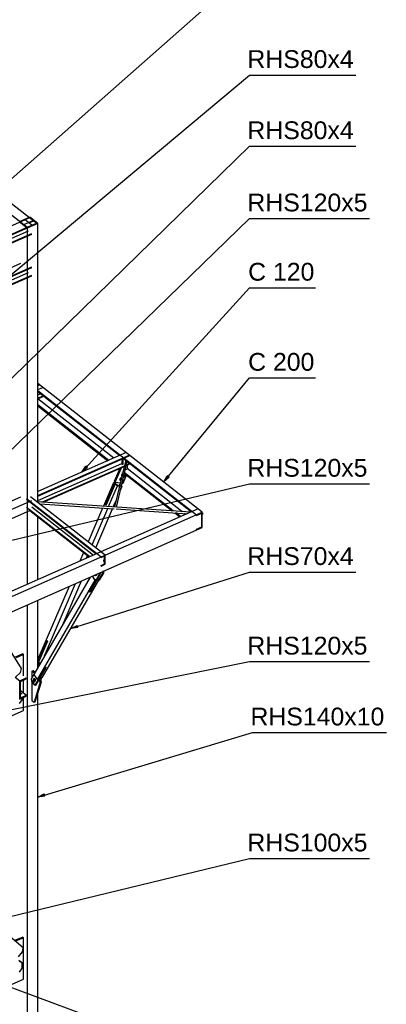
# Paper-space layout 'A0 Advance Steel' of a CAD drawing. Header units: millimetres. Extents: x 292 to 712, y 182 to 776.
# Tile 58 of 61: x 488 to 540, y 530 to 669. Entities that reach past the tile are written whole.
import ezdxf

# ---------------------------------------------------------------- set-up
doc = ezdxf.new("R2010")
doc.units = ezdxf.units.MM
doc.layers.get('0').update_dxf_attribs({"linetype": 'CONTINUOUS'})
for name, color, linetype in [('AS_Belki', 145, 'CONTINUOUS'), ('AS_Blachy', 30, 'CONTINUOUS'), ('AS_Schody', 253, 'CONTINUOUS'), ('AS_Sruby', 9, 'CONTINUOUS')]:
    doc.layers.add(name, color=color, linetype=linetype)
doc.styles.add('Arial', font='arial.ttf')

psp = doc.layouts.new('A0 Advance Steel')

# ---------------------------------------------------------------- linework, layer by layer
at = {"color": 0, "linetype": 'ByBlock', "lineweight": -2}
for p, q in [((497.21, 605.17), (497.76, 606.02)), ((498.01, 605.8), (497.21, 605.17)), ((498.01, 605.8), (497.76, 606.02)), ((508.71, 603.79), (509.21, 604.67)), ((509.47, 604.46), (508.71, 603.79)), ((509.47, 604.46), (509.21, 604.67)), ((495.63, 583.16), (496.53, 583.62)), ((496.63, 583.3), (495.63, 583.16)), ((496.63, 583.3), (496.53, 583.62)), ((490.99, 559.48), (491.9, 559.93)), ((492, 559.61), (490.99, 559.48)), ((492, 559.61), (491.9, 559.93))]:
    psp.add_line(p, q, dxfattribs=at)
at = {"color": 7}
for points in [[(474.87, 635.49), (520.76, 675.98), (535.71, 675.98)], [(457.12, 607.74), (520.76, 661.01), (535.71, 661.01)], [(467.82, 599.37), (520.76, 651), (535.71, 651)], [(484.93, 606.08), (520.76, 640.84), (537.65, 640.84)], [(497.21, 605.17), (520.76, 631.1), (530.08, 631.1)], [(508.71, 603.79), (520.76, 618.43), (530.08, 618.43)], [(460.37, 589.23), (520.76, 603.53), (537.65, 603.53)], [(495.63, 583.16), (520.76, 591.11), (535.71, 591.11)], [(486.86, 571.69), (520.76, 578.52), (537.65, 578.52)], [(490.99, 559.48), (521.18, 568.55), (540.02, 568.55)], [(486.91, 542.63), (520.76, 550.83), (537.65, 550.83)], [(475.45, 537.12), (520.76, 520.22), (535.71, 520.22)]]:
    psp.add_lwpolyline(points, dxfattribs=at)
at = {"layer": 'AS_Belki', "linetype": 'Continuous', "ltscale": 0.15}
for p, q in [((489.85, 640.92), (446.27, 674.98)), ((445.47, 674.04), (489.05, 639.98)), ((489.21, 640.64), (438.35, 618.19)), ((438.35, 617.02), (490.17, 639.89)), ((438.35, 616.93), (490.17, 639.8)), ((489.77, 640.99), (488.38, 640.38)), ((489.5, 639.5), (488.38, 640.38)), ((489.05, 639.98), (490.33, 640.55)), ((489.05, 639.98), (489.53, 639.61)), ((489.85, 640.92), (489.21, 640.64)), ((490.17, 639.89), (489.21, 640.64)), ((490.99, 640.16), (489.5, 639.5)), ((489.76, 640.21), (490.33, 640.46)), ((489.87, 641.03), (489.77, 640.99)), ((490.81, 640.17), (489.85, 640.92)), ((489.85, 640.25), (489.85, 640.14)), ((490.99, 640.16), (489.87, 641.03)), ((490.17, 639.89), (490.81, 640.17)), ((490.33, 640.46), (490.33, 640.55)), ((490.99, 600.92), (490.99, 640.16)), ((438.35, 616.44), (489.71, 639.11)), ((438.35, 615.87), (490.17, 638.75)), ((438.35, 615.79), (490.17, 638.66)), ((489.5, 639.5), (489.5, 589.4)), ((488.57, 634.5), (438.35, 612.33)), ((438.35, 611.16), (490.17, 634.03)), ((438.35, 611.07), (490.17, 633.94)), ((438.35, 610.58), (489.71, 633.25)), ((438.35, 610.01), (490.17, 632.89)), ((438.35, 609.93), (490.17, 632.8)), ((514.14, 599.54), (490.99, 617.64)), ((491.25, 617.43), (490.99, 617.32)), ((490.99, 616.78), (491.69, 617.09)), ((490.99, 616.66), (513.34, 599.19)), ((490.99, 616.53), (502.53, 607.52)), ((490.99, 616.05), (491.31, 616.19)), ((490.99, 615.58), (491.69, 615.89)), ((490.99, 615.48), (491.69, 615.79)), ((501.67, 607.14), (491, 615.48)), ((500.97, 606.83), (490.99, 614.62)), ((490.99, 614.5), (500.87, 606.78)), ((503.43, 607.92), (490.99, 602.43)), ((490.99, 601.89), (503.87, 607.57)), ((490.99, 601.79), (503.87, 607.47)), ((503.36, 606.87), (501.81, 600.27)), ((502.08, 600.25), (503.59, 606.69)), ((503.05, 607.11), (512.64, 599.61)), ((490.99, 601.16), (502.84, 606.39)), ((491.56, 600.94), (503.17, 606.07)), ((491.75, 600.93), (503.15, 605.96)), ((502.36, 605.61), (502.48, 605.52)), ((502.52, 605.61), (502.47, 605.66)), ((502.91, 605.18), (502.96, 605.15)), ((503.45, 606.09), (503.87, 606.28)), ((503.47, 606.2), (503.87, 606.37)), ((511.26, 599.65), (503.56, 605.67)), ((503.18, 604.97), (509.88, 599.74)), ((510.05, 599.73), (503.21, 605.08)), ((501.65, 603.69), (500.23, 600.37)), ((501.88, 603.52), (500.62, 600.58)), ((500.96, 600.32), (502.21, 603.25)), ((501.65, 603.69), (501.74, 603.63)), ((501.76, 603.68), (501.65, 603.69)), ((501.75, 603.64), (501.72, 603.66)), ((501.72, 603.66), (501.75, 603.66)), ((501.88, 603.52), (502.21, 603.25)), ((501.92, 603.51), (501.88, 603.52)), ((502.22, 603.27), (501.92, 603.51)), ((502.21, 603.25), (502.51, 603.22)), ((502.51, 603.24), (502.22, 603.27)), ((502.5, 603.45), (502.41, 603.25)), ((502.5, 603.45), (502.55, 603.41)), ((502.54, 603.45), (502.5, 603.45)), ((502.55, 603.43), (502.54, 603.45)), ((502.64, 602.64), (502.87, 603.19)), ((502.8, 603.21), (502.77, 603.22)), ((502.77, 603.2), (502.87, 603.19)), ((502.87, 603.19), (502.78, 603.26)), ((502.78, 603.23), (502.8, 603.21)), ((438.35, 578.33), (490.17, 601.2)), ((488.57, 601.67), (477.12, 596.62)), ((489.39, 601.45), (499.89, 593.25)), ((489.39, 601.35), (499.21, 593.68)), ((500.47, 593.51), (489.98, 601.71)), ((512.53, 599.56), (490.99, 600.98)), ((501.62, 600.28), (502.05, 601.26)), ((513.54, 600.01), (438.35, 566.82)), ((475.32, 593.35), (489.87, 599.78)), ((489.39, 600.25), (498.31, 593.29)), ((489.87, 599.78), (498.23, 593.25)), ((490.17, 600.27), (498.82, 593.51)), ((491.28, 600.7), (501.75, 600.01)), ((500.12, 600.12), (498.08, 595.38)), ((498.64, 594.94), (500.85, 600.07)), ((499.16, 594.54), (501.51, 600.02)), ((500.62, 600.58), (500.61, 600.59)), ((502.02, 599.99), (512.01, 599.33)), ((441.85, 567.63), (514.14, 599.54)), ((490.99, 590.06), (490.99, 598.91)), ((510.25, 599.45), (510.98, 598.88)), ((511.08, 598.92), (510.42, 599.44)), ((511.79, 599.24), (511.63, 599.36)), ((513.34, 599.07), (514.05, 599.38)), ((513.34, 599.07), (513.34, 599.19)), ((514.05, 597.47), (514.05, 599.2)), ((514.15, 599.46), (514.14, 599.46)), ((514.14, 597.38), (514.14, 599.21)), ((438.35, 563.93), (514.14, 597.38)), ((513.34, 597.16), (514.05, 597.47)), ((513.34, 597.03), (513.34, 597.16)), ((497.43, 593.87), (496.92, 592.67)), ((497.84, 593.08), (498, 593.43)), ((499.89, 593.15), (500.4, 593.38)), ((499.89, 593.15), (499.89, 593.25)), ((500.4, 592.28), (500.4, 593.38)), ((500.47, 592.21), (500.47, 593.51)), ((499.89, 592.05), (500.4, 592.28)), ((499.89, 591.95), (500.47, 592.21)), ((499.89, 591.95), (499.89, 592.05)), ((498.35, 590.41), (490.43, 576.73)), ((499.01, 589.96), (490.92, 575.99)), ((491.67, 576.32), (499.59, 590)), ((494.6, 583.95), (497.16, 589.89)), ((498.21, 588.39), (499.16, 590.03)), ((498.63, 590.54), (499.01, 589.96)), ((499.03, 590.02), (498.67, 590.56)), ((499.01, 589.96), (499.16, 590.03)), ((499.13, 590.07), (499.03, 590.02)), ((499.16, 590.03), (499.13, 590.07)), ((499.39, 590.13), (499.46, 590.16)), ((495.39, 589.1), (490.99, 578.88)), ((491.94, 579.34), (496.31, 589.51)), ((490.99, 577.71), (490.99, 587.17)), ((498.22, 588.4), (498.21, 588.39)), ((489.5, 586.51), (489.5, 484.72)), ((490.99, 578.63), (492.23, 581.52)), ((492.38, 581.41), (491.12, 578.47)), ((492.23, 581.52), (492.27, 581.49)), ((492.26, 581.49), (492.26, 581.5)), ((492.27, 581.49), (492.38, 581.41)), ((491.03, 576.04), (491.98, 577.67)), ((491.12, 578.47), (491.34, 578.3)), ((491.98, 577.67), (492.16, 577.75)), ((492.16, 577.75), (492.17, 577.76)), ((492.17, 577.76), (492.16, 577.75)), ((490.43, 576.73), (490.92, 575.99)), ((490.92, 575.99), (491.03, 576.04)), ((491.3, 576.16), (491.67, 576.32)), ((490.99, 484.72), (490.99, 573.98))]:
    psp.add_line(p, q, dxfattribs=at)
at = {"layer": 'AS_Belki', "linetype": 'Continuous', "ltscale": 0.15, "extrusion": (-0.989857, 0.065005, -0.126324)}
psp.add_arc((-631.73, -59.85, -469.97), 0.133, 152.5316, 143.8796, dxfattribs=at)
at = {"layer": 'AS_Belki', "linetype": 'Continuous', "ltscale": 0.15, "extrusion": (0.140419, 0.598866, -0.788443)}
psp.add_arc((-351.66, 545.02, 425.2), 0.133, 79.3505, 259.3505, dxfattribs=at)
at = {"layer": 'AS_Blachy', "linetype": 'Continuous', "ltscale": 0.15}
for p, q in [((502.84, 607.02), (502.84, 606.36)), ((502.97, 607.08), (502.97, 606.26)), ((502.56, 605.7), (501.76, 603.84)), ((501.89, 603.74), (502.77, 605.79)), ((502.84, 606.36), (502.78, 606.2)), ((502.97, 606.26), (502.84, 606.36)), ((502.91, 605.18), (502.91, 605.21)), ((503.3, 605.48), (503.51, 605.58)), ((503.51, 605.58), (503.62, 605.76)), ((503.62, 605.76), (503.62, 606.17)), ((501.81, 603.8), (500.47, 600.67)), ((501.91, 603.73), (500.56, 600.59)), ((501.76, 603.84), (501.89, 603.74)), ((501.89, 603.74), (502.61, 603.67)), ((503.02, 603.63), (503.49, 604.73)), ((502.87, 603.64), (503.02, 603.63)), ((500.47, 600.67), (500.56, 600.59)), ((500.56, 600.59), (500.62, 600.59)), ((500.27, 590.97), (500.27, 591.26)), ((498.26, 588.34), (499.68, 590.8)), ((498.39, 588.4), (499.81, 590.86)), ((499.43, 590.2), (499.57, 589.99)), ((499.57, 589.99), (500.09, 590.89)), ((499.57, 589.99), (499.74, 590.07)), ((499.68, 590.8), (499.65, 590.98)), ((499.81, 590.86), (499.68, 590.8)), ((499.74, 590.07), (500.27, 590.97)), ((499.81, 590.86), (499.77, 591.04)), ((500.19, 591.23), (500.09, 591.18)), ((500.09, 590.89), (500.09, 591.18)), ((500.27, 590.97), (500.09, 590.89)), ((498.22, 588.4), (498.26, 588.34)), ((498.26, 588.34), (498.39, 588.4)), ((488.72, 577.56), (486.46, 581.15)), ((492.23, 581.49), (490.99, 578.62)), ((492.32, 581.42), (490.99, 578.32)), ((492.32, 581.42), (492.23, 581.49)), ((492.27, 581.49), (492.23, 581.49)), ((492.37, 581.41), (492.32, 581.42)), ((488.88, 579.61), (487.82, 579.14)), ((489, 579.51), (487.94, 579.04)), ((489, 579.51), (488.88, 579.61)), ((489, 576.52), (489, 579.51)), ((488.55, 576.98), (488.72, 577.56)), ((490.65, 575.19), (492.07, 577.65)), ((490.77, 575.25), (492.19, 577.7)), ((491.06, 578.22), (490.99, 578.23)), ((490.99, 578.17), (491.02, 578.14)), ((491.02, 578.14), (490.99, 578.13)), ((491.02, 578.14), (491.23, 578.12)), ((491.27, 578.19), (491.06, 578.22)), ((492.07, 577.65), (492.03, 577.7)), ((492.19, 577.7), (492.07, 577.65)), ((492.19, 577.7), (492.16, 577.75)), ((487.88, 576.35), (488.55, 576.98)), ((490.46, 576.69), (490.08, 576.04)), ((490.08, 576.04), (490.13, 575.78)), ((490.33, 577.23), (490.16, 577.16)), ((490.49, 576.9), (490.16, 577.16)), ((490.16, 577.16), (490.16, 576.18)), ((490.6, 577.03), (490.33, 577.23)), ((490.52, 576.88), (490.49, 576.9)), ((491.52, 575.69), (491.26, 576.09)), ((491.44, 575.81), (491.58, 576.28)), ((489, 574.07), (489, 575.95)), ((490.13, 575.78), (490.16, 575.73)), ((490.16, 575.74), (490.16, 575.73)), ((490.16, 575.57), (490.16, 573.05)), ((490.35, 575.45), (490.48, 575.25)), ((491.35, 575.62), (490.48, 572.8)), ((490.48, 575.25), (490.65, 575.19)), ((490.65, 572.87), (491.52, 575.69)), ((490.65, 575.19), (490.77, 575.25)), ((491.16, 575.91), (491.35, 575.62)), ((491.35, 575.62), (491.52, 575.69)), ((488.68, 574.03), (488.55, 574.1)), ((488.81, 573.93), (488.55, 574.08)), ((488.81, 573.93), (488.68, 574.03)), ((488.81, 573.17), (488.81, 573.41)), ((489, 571.63), (489, 573.5)), ((488.44, 572.63), (488.81, 573.17)), ((490.16, 573.05), (490.48, 572.8)), ((490.48, 572.8), (490.65, 572.87)), ((486.55, 570.55), (489, 571.63)), ((488.92, 538.29), (485.79, 540.94)), ((488.88, 539.79), (487.74, 539.29)), ((489, 539.69), (487.86, 539.19)), ((489, 539.69), (488.88, 539.79)), ((489, 533.86), (489, 539.69)), ((488.27, 537), (488.86, 537.73)), ((488.86, 537.73), (488.92, 538.29)), ((488.68, 536.26), (488.31, 536.47)), ((488.81, 536.16), (488.44, 536.37)), ((488.81, 536.16), (488.68, 536.26)), ((488.81, 535.4), (488.81, 536.16)), ((488.44, 534.86), (488.81, 535.4)), ((486.55, 532.78), (489, 533.86))]:
    psp.add_line(p, q, dxfattribs=at)
at = {"layer": 'AS_Schody', "linetype": 'Continuous', "ltscale": 0.15}
for p, q in [((487.81, 576.34), (488.45, 575.84)), ((488.45, 575.84), (489.36, 576.24)), ((488.55, 575.75), (489.36, 576.1)), ((489.36, 576.1), (489.36, 576.24)), ((488.45, 573.25), (488.45, 575.84)), ((488.55, 573.44), (488.55, 575.75)), ((488.45, 573.25), (489.36, 573.65)), ((489.36, 573.79), (488.55, 574.42)), ((488.55, 573.44), (489.36, 573.79)), ((489.36, 573.65), (489.36, 573.79))]:
    psp.add_line(p, q, dxfattribs=at)
at = {"layer": 'AS_Sruby', "linetype": 'Continuous', "ltscale": 0.15}
for p, q in [((502.56, 604.05), (502.58, 604.03)), ((502.7, 604.33), (502.58, 604.2)), ((502.58, 604.2), (502.58, 604.06)), ((502.58, 604.2), (502.7, 604.11)), ((502.58, 604.06), (502.68, 603.98)), ((502.76, 604.29), (502.7, 604.33)), ((502.76, 604.33), (502.7, 604.33)), ((502.7, 604.11), (502.72, 604.13)), ((502.7, 604.05), (502.7, 604.11)), ((502.81, 604.64), (502.83, 604.62)), ((502.89, 604.85), (502.83, 604.79)), ((502.83, 604.79), (502.84, 604.65)), ((502.83, 604.79), (502.87, 604.76)), ((502.84, 604.65), (502.84, 604.64)), ((503.06, 604.05), (502.98, 604.11)), ((503.08, 604.54), (503.18, 604.47)), ((503.31, 604.64), (503.14, 604.77)), ((503.15, 604.82), (503.2, 604.81)), ((503.2, 604.81), (503.16, 604.85)), ((503.2, 604.72), (503.2, 604.81)), ((498.82, 590.58), (499.04, 590.68)), ((498.99, 590.66), (499, 590.63)), ((499, 590.63), (499.09, 590.64)), ((499.09, 590.74), (499.09, 590.64)), ((499.09, 590.64), (499.25, 590.71)), ((499.23, 590.66), (499.27, 590.68)), ((499.25, 590.71), (499.25, 590.81)), ((490.45, 576.1), (490.34, 576.06)), ((490.34, 576.06), (490.34, 575.91)), ((490.34, 576.06), (490.43, 576.06)), ((490.54, 576.11), (490.43, 576.06)), ((490.43, 576.06), (490.52, 575.92)), ((490.54, 576.11), (490.45, 576.1)), ((490.5, 576.16), (490.46, 576.15)), ((490.63, 575.97), (490.54, 576.11)), ((490.26, 575.78), (490.15, 575.73)), ((490.15, 575.73), (490.15, 575.58)), ((490.15, 575.73), (490.24, 575.73)), ((490.15, 575.58), (490.25, 575.44)), ((490.35, 575.78), (490.24, 575.73)), ((490.24, 575.73), (490.34, 575.59)), ((490.25, 575.44), (490.34, 575.44)), ((490.35, 575.78), (490.26, 575.78)), ((490.31, 575.83), (490.27, 575.82)), ((490.34, 575.91), (490.44, 575.77)), ((490.44, 575.64), (490.34, 575.59)), ((490.34, 575.59), (490.34, 575.44)), ((490.34, 575.44), (490.45, 575.49)), ((490.44, 575.64), (490.35, 575.78)), ((490.43, 575.45), (490.46, 575.46)), ((490.44, 575.77), (490.53, 575.77)), ((490.45, 575.49), (490.44, 575.64)), ((490.63, 575.97), (490.52, 575.92)), ((490.52, 575.92), (490.53, 575.77)), ((490.53, 575.77), (490.63, 575.82)), ((490.62, 575.78), (490.65, 575.79)), ((490.63, 575.82), (490.63, 575.97))]:
    psp.add_line(p, q, dxfattribs=at)
at = {"layer": 'AS_Sruby', "linetype": 'Continuous', "ltscale": 0.15, "extrusion": (0.600783, -0.469537, 0.646989)}
psp.add_circle((786.23, -15.68, 18.48), 0.107, dxfattribs=at)
for centre, radius, start, end in [((785.61, -15.53, 18.3), 0.2, 12.9689, 179.6501), ((786.23, -15.43, 18.18), 0.2, 58.5643, 179.6501), ((785.61, -15.79, 18.61), 0.107, 181.7482, 69.3637), ((786.23, -15.54, 18.32), 0.107, 359.6501, 2.5468)]:
    psp.add_arc(centre, radius, start, end, dxfattribs=at)
at = {"layer": 'AS_Sruby', "linetype": 'Continuous', "ltscale": 0.15, "extrusion": (-0.600783, 0.469537, -0.646989)}
for centre, start, end in [((-785.61, -15.55, -18.33), 332.5693, 155.503), ((-786.23, -15.45, -18.2), 0.02, 108.7186)]:
    psp.add_arc(centre, 0.2, start, end, dxfattribs=at)
at = {"layer": 'AS_Sruby', "linetype": 'Continuous', "ltscale": 0.15, "extrusion": (-0.799412, -0.352872, 0.486233)}
for centre, radius, start, end in [((-338.96, 337.85, -607.16), 0.107, 313.6222, 46.0341), ((-338.96, 337.97, -607.38), 0.107, 357.0353, 46.034), ((-338.96, 338.05, -607.53), 0.2, 327.584, 68.4278), ((-338.96, 338.07, -607.56), 0.2, 357.0353, 68.4278), ((-328.82, 331.29, -595.38), 0.2, 327.5841, 212.5917), ((-328.82, 331.31, -595.41), 0.2, 357.0353, 177.0353), ((-328.6, 331.15, -595.12), 0.2, 327.584, 212.5917), ((-328.6, 331.16, -595.15), 0.2, 357.0353, 177.0353)]:
    psp.add_arc(centre, radius, start, end, dxfattribs=at)

# ---------------------------------------------------------------- texts
at = {"color": 7, "style": 'Arial'}
for s, p in [('RHS80x4', (520.48, 662.01)), ('RHS80x4', (520.48, 652)), ('RHS120x5', (520.48, 641.84)), ('C 120', (520.58, 632.1)), ('C 200', (520.58, 619.43)), ('RHS120x5', (520.48, 604.53)), ('RHS70x4', (520.48, 592.11)), ('RHS120x5', (520.48, 579.52)), ('RHS140x10', (520.91, 569.55)), ('RHS100x5', (520.48, 551.83))]:
    psp.add_text(s, height=2.5, dxfattribs=at).set_placement(p)

doc.saveas('drawing.dxf')
